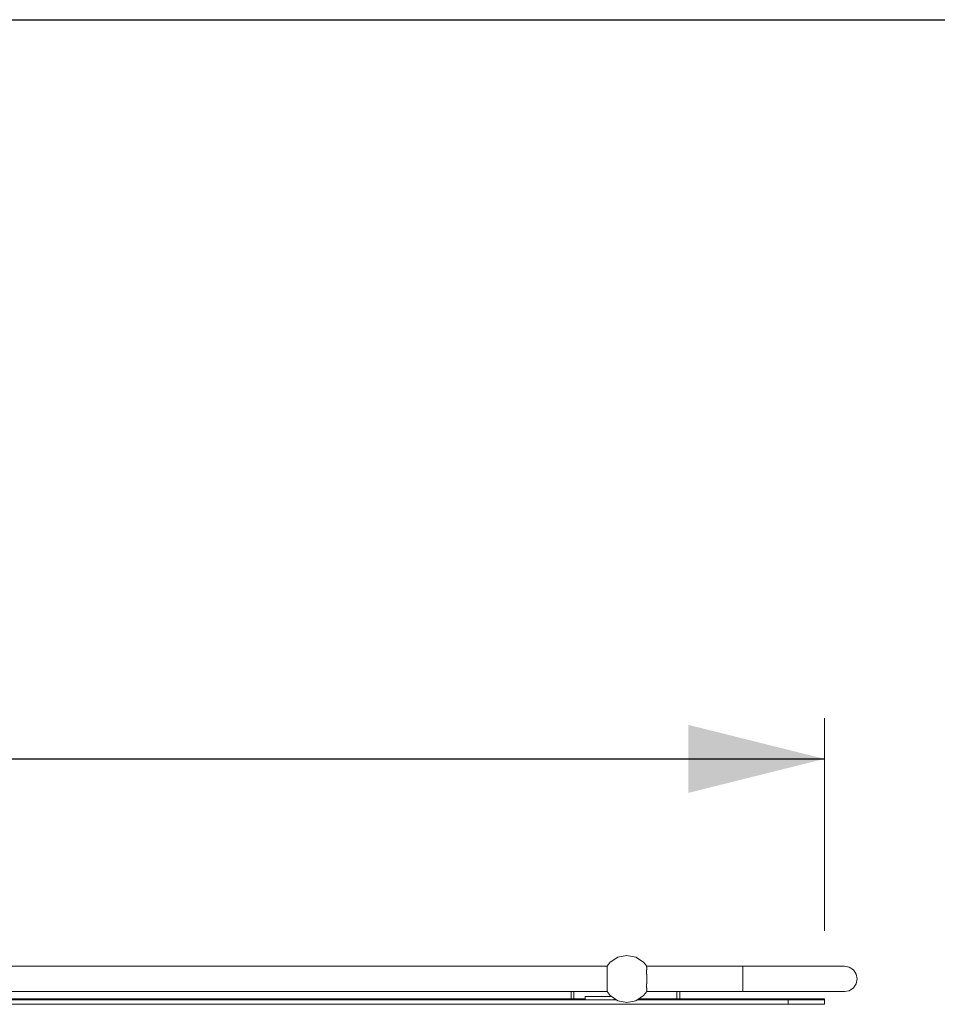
# Model space of a CAD drawing. Header units: millimetres. Extents: x 53056 to 116131, y -669674 to -625124.
# Tile 159 of 168: x 72023 to 73288, y -640384 to -639026. Entities that reach past the tile are written whole.
import ezdxf
from ezdxf.enums import TextEntityAlignment as Align

# ---------------------------------------------------------------- set-up
doc = ezdxf.new("R2010")
doc.units = ezdxf.units.MM
doc.header["$MEASUREMENT"] = 0
doc.linetypes.add('DGN Style 1', pattern=[536.199087, 0.892178, -535.306909])
doc.linetypes.add('DGN Style 2', pattern=[892.178182, 535.306909, -356.871273])
doc.layers.add('Side Cradle Tower Platform', color=7, linetype='Continuous', lineweight=0)
doc.styles.add('Style-ENGINEERING', font='ENGINEERING.shx')
doc.styles.add('Style-ENGINEERING_0', font='ENGINEERING.shx')
doc.dimstyles.new('MetricMM', dxfattribs={"dimtxt": 3, "dimasz": 3, "dimexe": 1.5, "dimexo": 1.5, "dimgap": 1.5, "dimtad": 1, "dimdec": 0, "dimzin": 7, "dimtxsty": 'Style-ENGINEERING_0', "dimcen": 0.09, "dimclrd": 1, "dimclre": 1, "dimclrt": 7, "dimadec": 0, "dimazin": 3, "dimtfac": 1, "dimtdec": 0, "dimtofl": 0, "dimtmove": 0, "dimatfit": 3, "dimfxl": 1, "dimtzin": 7, "dimlwd": -1, "dimlwe": 0, "dimarcsym": 0})

# ---------------------------------------------------------------- blocks, each defined once
blk = doc.blocks.new('*D61')
at = {"color": 1, "linetype": 'Continuous', "lineweight": 0, "transparency": 16777216}
for p, q in [((-18771.9, 3423.9), (-18771.9, 3718.9)), ((-12584, 3425.4), (-12584, 3718.9))]:
    blk.add_line(p, q, dxfattribs=at)
at = {"color": 1, "linetype": 'Continuous', "transparency": 16777216}
blk.add_line((-18771.9, 3662.6), (-12584, 3662.6), dxfattribs=at)
at = {"color": 1, "linetype": 'Continuous', "lineweight": 0, "transparency": 16777216}
blk.add_solid([(-18584.4, 3615.7), (-18771.9, 3662.6), (-18584.4, 3709.5)], dxfattribs=at)
at = {"color": 1, "linetype": 'Continuous', "lineweight": 0, "transparency": 16777216, "extrusion": (0, 0, -1)}
blk.add_solid([(12771.5, 3709.5), (12584, 3662.6), (12771.5, 3615.7)], dxfattribs=at)
at = {"layer": 'Defpoints', "color": 7, "linetype": 'DGN Style 2', "lineweight": 0, "transparency": 16777216}
for p in [(-15678, 3662.6), (-12584, 3662.6), (-18771.9, 3330.1), (-12584, 3331.6)]:
    blk.add_point(p, dxfattribs=at)
at = {"color": 7, "linetype": 'Continuous', "lineweight": 0, "transparency": 16777216, "style": 'Style-ENGINEERING'}
blk.add_text('WORK BRIDGE', height=187.5, dxfattribs=at).set_placement((-16641.2, 3850.1), align=Align.MIDDLE_LEFT)
blk = doc.blocks.new('*D65')
at = {"color": 1, "linetype": 'Continuous', "lineweight": 0, "transparency": 16777216}
for p, q in [((-28148.2, 2795.9), (-28148.2, 4738.4)), ((-7107.8, 2795.9), (-7107.8, 4738.4))]:
    blk.add_line(p, q, dxfattribs=at)
at = {"color": 1, "linetype": 'Continuous', "transparency": 16777216}
blk.add_line((-28148.2, 4682.1), (-7107.8, 4682.1), dxfattribs=at)
at = {"color": 1, "linetype": 'Continuous', "lineweight": 0, "transparency": 16777216}
blk.add_solid([(-27960.7, 4635.3), (-28148.2, 4682.1), (-27960.7, 4729)], dxfattribs=at)
at = {"color": 1, "linetype": 'Continuous', "lineweight": 0, "transparency": 16777216, "extrusion": (0, 0, -1)}
blk.add_solid([(7295.3, 4729), (7107.8, 4682.1), (7295.3, 4635.3)], dxfattribs=at)
at = {"layer": 'Defpoints', "color": 7, "linetype": 'DGN Style 2', "lineweight": 0, "transparency": 16777216}
for p in [(-17628, 4682.1), (-7107.8, 4682.1), (-28148.2, 2702.2), (-7107.8, 2702.2)]:
    blk.add_point(p, dxfattribs=at)
at = {"color": 7, "linetype": 'Continuous', "lineweight": 0, "transparency": 16777216, "style": 'Style-ENGINEERING'}
blk.add_text('21 040', height=187.5, dxfattribs=at).set_placement((-18087.1, 4869.6), align=Align.MIDDLE_LEFT)
blk = doc.blocks.new('*U63')
at = {"color": 1, "linetype": 'Continuous'}
dim = blk.add_linear_dim(base=(-7107.8, 4682.1), p1=(-28148.2, 2702.2), p2=(-7107.8, 2702.2), text='\\FSTANDARD;<>', dimstyle='MetricMM', override={"dimtxt": 187.5, "dimasz": 187.5, "dimexe": 56.25, "dimexo": 93.75, "dimgap": 93.75}, dxfattribs=at)
dim.commit()
dim.dimension.update_dxf_attribs({"geometry": '*D65', "text_midpoint": (-17628, 4682.1)})
blk = doc.blocks.new('*U58')
at = {"color": 1, "linetype": 'Continuous'}
blk.add_blockref('*U63', (0, 0), dxfattribs=at)
dim = blk.add_linear_dim(base=(-12584, 3662.6), p1=(-18771.9, 3330.1), p2=(-12584, 3331.6), text='\\FSTANDARD;WORK BRIDGE', dimstyle='MetricMM', override={"dimtxt": 187.5, "dimasz": 187.5, "dimexe": 56.25, "dimexo": 93.75, "dimgap": 93.75}, dxfattribs=at)
dim.commit()
dim.dimension.update_dxf_attribs({"geometry": '*D61', "text_midpoint": (-15678, 3662.6)})
blk = doc.blocks.new('*U55')
at = {"layer": 'Side Cradle Tower Platform', "color": 7, "linetype": 'Continuous', "lineweight": 0}
for p, q in [((-13117, 7068.1), (-11761, 7068.1)), ((-11760.9, 7066.8), (-11760.9, 7066.8)), ((-11760.9, 7063.1), (-11760.8, 7063)), ((-11706.5, 7063), (-11706.4, 7063.1)), ((-11706.4, 7066.8), (-11706.4, 7066.8)), ((-11760.9, 7050.8), (-11761, 7050.6)), ((-11760.9, 7057.5), (-11760.9, 7057.3)), ((-11706.4, 7057.3), (-11706.4, 7057.4)), ((-11706.3, 7050.6), (-11706.3, 7050.8)), ((-11417.5, 7043.9), (-11416.1, 7050.6)), ((-13130.4, 7021.6), (-11747.6, 7021.6)), ((-11791.1, 7023.1), (-13128.1, 7023.1)), ((-11761, 7033.1), (-13117, 7033.1)), ((-11810.6, 7023.1), (-11810.6, 7033.1)), ((-11806.6, 7023.1), (-11806.6, 7033.1)), ((-11791.1, 7026.6), (-11791.1, 7021.6)), ((-11791.1, 7026.6), (-11756.1, 7026.6)), ((-11760.9, 7033.2), (-11761, 7033.1)), ((-11756.1, 7026.6), (-11756.1, 7027.3)), ((-11751.1, 7021.6), (-11751.1, 7024)), ((-11749.9, 7023.1), (-11751.1, 7023.1)), ((-11719.7, 7021.6), (-11511.1, 7021.6)), ((-11461.1, 7023.1), (-11717.4, 7023.1)), ((-11706.4, 7034.4), (-11706.3, 7034.5)), ((-11573.6, 7033.1), (-11706.3, 7033.1)), ((-11706.3, 7033.1), (-11706.3, 7033.1)), ((-11664.6, 7033.1), (-11664.6, 7023.1)), ((-11660.6, 7023.1), (-11660.6, 7033.1)), ((-11511.1, 7021.6), (-11511.1, 7015.6)), ((-11461.1, 7021.6), (-11511.1, 7021.6)), ((-11462.6, 7021.6), (-11461.1, 7023.1)), ((-11461.1, 7021.6), (-11461.1, 7023.1)), ((-11461.1, 7015.6), (-11461.1, 7021.6)), ((-11511.1, 7015.6), (-17599.1, 7015.6)), ((-11511.1, 7015.6), (-11461.1, 7015.6))]:
    blk.add_line(p, q, dxfattribs=at)
at = {"layer": 'Side Cradle Tower Platform', "color": 7, "linetype": 'Continuous', "lineweight": 0, "flags": 128}
for points in [[(-11706.3, 7068.1), (-11710.7, 7073.6), (-11721.2, 7080.6), (-11733.6, 7083.1), (-11746.1, 7080.6), (-11756.6, 7073.6), (-11761, 7068.1)], [(-11761, 7068.1), (-11761, 7066.9), (-11760.9, 7066.8)], [(-11760.9, 7066.8), (-11760.9, 7066.7), (-11760.9, 7063.2), (-11760.9, 7063.1)], [(-11760.8, 7063), (-11760.8, 7062.9), (-11760.9, 7062.3), (-11760.9, 7061.9), (-11760.9, 7061.9), (-11760.9, 7057.5)], [(-11706.4, 7057.4), (-11706.4, 7061.9), (-11706.4, 7061.9), (-11706.4, 7062.3), (-11706.5, 7062.9), (-11706.5, 7063)], [(-11706.4, 7066.8), (-11706.4, 7067.9), (-11706.3, 7068.1)], [(-11706.4, 7063.1), (-11706.3, 7063.2), (-11706.3, 7066.7), (-11706.4, 7066.8)], [(-11706.3, 7068.1), (-11573.6, 7068.1), (-11573.6, 7066.8), (-11573.6, 7063), (-11573.6, 7057.3), (-11573.6, 7050.6), (-11573.6, 7043.9), (-11573.6, 7038.2), (-11573.6, 7034.4), (-11573.6, 7033.1)], [(-11573.6, 7033.1), (-11573.6, 7033.1), (-11573.6, 7034.4), (-11573.6, 7038.2), (-11573.6, 7043.9), (-11573.6, 7050.6), (-11573.6, 7057.3), (-11573.6, 7063), (-11573.6, 7066.8), (-11573.6, 7068.1), (-11537.4, 7068.1), (-11503.6, 7068.1), (-11474.6, 7068.1), (-11452.4, 7068.1), (-11438.4, 7068.1), (-11433.6, 7068.1)], [(-11416.1, 7050.6), (-11417.5, 7057.3), (-11421.3, 7063), (-11426.9, 7066.8), (-11433.6, 7068.1), (-11433.6, 7068.1)], [(-11761, 7050.6), (-11761, 7044.6), (-11760.9, 7044.1)], [(-11760.9, 7057.3), (-11760.9, 7057.3), (-11760.9, 7051.1), (-11760.9, 7050.8)], [(-11706.3, 7050.8), (-11706.3, 7056.6), (-11706.3, 7057.3), (-11706.4, 7057.3)], [(-11706.3, 7044.1), (-11706.3, 7050.1), (-11706.3, 7050.6)], [(-11760.9, 7044.1), (-11760.9, 7044), (-11760.9, 7043.9)], [(-11760.9, 7043.9), (-11760.9, 7039.3), (-11760.9, 7039.3), (-11760.9, 7038.9), (-11760.8, 7038.4)], [(-11760.8, 7038.2), (-11760.9, 7038), (-11760.9, 7034.6)], [(-11760.8, 7038.4), (-11760.8, 7038.3), (-11760.8, 7038.2)], [(-11706.5, 7038.4), (-11706.4, 7038.9), (-11706.4, 7039.3), (-11706.4, 7039.3), (-11706.4, 7043.9)], [(-11706.5, 7038.2), (-11706.5, 7038.3), (-11706.5, 7038.4)], [(-11706.3, 7034.5), (-11706.3, 7034.6), (-11706.3, 7038), (-11706.5, 7038.2)], [(-11706.4, 7043.9), (-11706.3, 7044), (-11706.3, 7044.1)], [(-11433.6, 7033.1), (-11433.6, 7033.1), (-11426.9, 7034.4), (-11421.3, 7038.2), (-11417.5, 7043.9)], [(-11706.3, 7033.1), (-11710.7, 7027.6), (-11721.2, 7020.6), (-11733.6, 7018.1), (-11746.1, 7020.6), (-11756.6, 7027.6), (-11761, 7033.1)], [(-11760.9, 7034.6), (-11760.9, 7034.6), (-11760.9, 7034.4)], [(-11760.9, 7034.4), (-11760.9, 7033.3), (-11760.9, 7033.2)], [(-11706.3, 7033.1), (-11706.3, 7034.3), (-11706.4, 7034.4)], [(-11433.6, 7033.1), (-11433.6, 7033.1), (-11438.4, 7033.1), (-11452.4, 7033.1), (-11474.6, 7033.1), (-11503.6, 7033.1), (-11537.4, 7033.1), (-11573.5, 7033.1)]]:
    blk.add_lwpolyline(points, dxfattribs=at)
at = {"color": 1, "linetype": 'Continuous'}
blk.add_blockref('*U58', (1122.8, 3691.5), dxfattribs=at)

msp = doc.modelspace()

# ---------------------------------------------------------------- block references
at = {"color": 7, "linetype": 'DGN Style 1', "lineweight": 0}
msp.add_blockref('*U55', (84593.95, -647399.35), dxfattribs=at)

doc.saveas('drawing.dxf')
